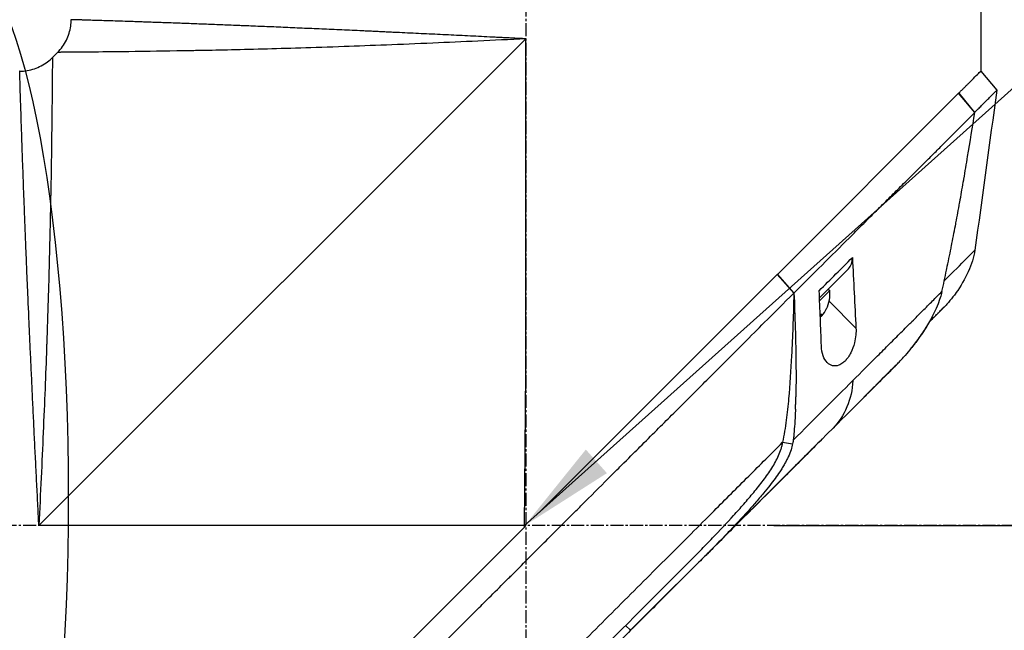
# Model space of a CAD drawing. Header units: millimetres. Extents: x 0 to 5219, y 0 to 2970.
# Tile 134 of 228: x 1943 to 2070, y 1537 to 1616. Entities that reach past the tile are written whole.
import ezdxf

# ---------------------------------------------------------------- set-up
doc = ezdxf.new("R2010")
doc.units = ezdxf.units.MM
doc.header["$LTSCALE"] = 0.2
doc.linetypes.add('CENTER2', pattern=[1.125, 0.75, -0.125, 0.125, -0.125])
doc.layers.add('02_Center Line', color=1, linetype='CENTER2')
doc.layers.add('13_After Rev.Num.', color=6, linetype='Continuous')
doc.styles.add('Rainbow-5.0 Style', font='malgunsl.ttf')
doc.dimstyles.new('Rainbow-5.0 Style', dxfattribs={"dimtxt": 4, "dimasz": 2.5, "dimexe": 1, "dimexo": 1, "dimgap": 1, "dimtad": 1, "dimdsep": 46, "dimtxsty": 'Rainbow-5.0 Style', "dimcen": 0, "dimclrd": 251, "dimclre": 251, "dimclrt": 7, "dimazin": 3, "dimtp": 0.1, "dimtm": 0.1, "dimtfac": 0.61, "dimtmove": 0, "dimatfit": 3, "dimfxl": 1, "dimlwd": -1, "dimlwe": -1, "dimarcsym": 1})
doc.dimstyles.new('Rainbow-5.0 Style$0', dxfattribs={"dimtxt": 4, "dimasz": 3, "dimexe": 2, "dimexo": 1, "dimgap": 0.8, "dimtad": 1, "dimzin": 9, "dimdsep": 46, "dimtxsty": 'Rainbow-5.0 Style', "dimcen": 0, "dimclrd": 251, "dimclre": 251, "dimclrt": 256, "dimadec": 1, "dimazin": 0, "dimtp": 0.1, "dimtm": 0.1, "dimtfac": 0.61, "dimtmove": 0, "dimatfit": 3, "dimfxl": 1, "dimlwd": -1, "dimlwe": -1, "dimarcsym": 1})

# ---------------------------------------------------------------- blocks, each defined once
blk = doc.blocks.new('*D86')
at = {"color": 251, "linetype": 'ByBlock', "transparency": 16777216}
for p, q in [((2008.36, 1841.07), (2008.36, 1752.5)), ((1859.96, 1615.21), (1859.96, 1772.5)), ((1993.36, 1762.5), (1874.96, 1762.5))]:
    blk.add_line(p, q, dxfattribs=at)
at = {"color": 251, "transparency": 16777216}
for points in [[(1874.96, 1765), (1874.96, 1760), (1859.96, 1762.5)], [(1993.36, 1765), (1993.36, 1760), (2008.36, 1762.5)]]:
    blk.add_solid(points, dxfattribs=at)
at = {"layer": 'Defpoints', "color": 0, "transparency": 16777216}
for p in [(2008.36, 1846.07), (1859.96, 1762.5), (1859.96, 1610.21)]:
    blk.add_point(p, dxfattribs=at)
at = {"transparency": 16777216, "insert": (1934.16, 1776.9), "char_height": 20, "attachment_point": 5, "style": 'Rainbow-5.0 Style'}
blk.add_mtext('148.4', dxfattribs=at)
blk = doc.blocks.new('*D89')
at = {"color": 251, "linetype": 'ByBlock', "transparency": 16777216}
for p, q in [((2040.53, 1550.6), (2210.65, 1550.6)), ((2200.65, 952.9), (2200.65, 1535.6)), ((2131.07, 937.9), (2210.65, 937.9))]:
    blk.add_line(p, q, dxfattribs=at)
at = {"color": 251, "transparency": 16777216}
for points in [[(2198.15, 1535.6), (2203.15, 1535.6), (2200.65, 1550.6)], [(2198.15, 952.9), (2203.15, 952.9), (2200.65, 937.9)]]:
    blk.add_solid(points, dxfattribs=at)
at = {"layer": 'Defpoints', "color": 0, "transparency": 16777216}
for p in [(2035.53, 1550.6), (2200.65, 1550.6), (2126.07, 937.9)]:
    blk.add_point(p, dxfattribs=at)
at = {"transparency": 16777216, "insert": (2186.25, 1244.25), "char_height": 20, "attachment_point": 5, "rotation": 90, "style": 'Rainbow-5.0 Style'}
blk.add_mtext('612.7', dxfattribs=at)
blk = doc.blocks.new('*D90')
at = {"color": 251, "linetype": 'ByBlock', "transparency": 16777216}
for p, q in [((2040.53, 2120.75), (2210.65, 2120.75)), ((2200.65, 1565.6), (2200.65, 2105.75)), ((2040.53, 1550.6), (2210.65, 1550.6))]:
    blk.add_line(p, q, dxfattribs=at)
at = {"color": 251, "transparency": 16777216}
for points in [[(2198.15, 2105.75), (2203.15, 2105.75), (2200.65, 2120.75)], [(2198.15, 1565.6), (2203.15, 1565.6), (2200.65, 1550.6)]]:
    blk.add_solid(points, dxfattribs=at)
at = {"layer": 'Defpoints', "color": 0, "transparency": 16777216}
for p in [(2035.53, 2120.75), (2200.65, 2120.75), (2035.53, 1550.6)]:
    blk.add_point(p, dxfattribs=at)
at = {"transparency": 16777216, "insert": (2186.24, 1835.67), "char_height": 20, "attachment_point": 5, "rotation": 90, "style": 'Rainbow-5.0 Style'}
blk.add_mtext('570.15', dxfattribs=at)
blk = doc.blocks.new('*D92')
at = {"color": 251, "linetype": 'ByBlock', "transparency": 16777216}
for p, q in [((1955.2, 2237.9), (2279.94, 2237.9)), ((2269.94, 952.9), (2269.94, 2222.9)), ((2131.07, 937.9), (2279.94, 937.9))]:
    blk.add_line(p, q, dxfattribs=at)
at = {"color": 251, "transparency": 16777216}
for points in [[(2267.44, 2222.9), (2272.44, 2222.9), (2269.94, 2237.9)], [(2267.44, 952.9), (2272.44, 952.9), (2269.94, 937.9)]]:
    blk.add_solid(points, dxfattribs=at)
at = {"layer": 'Defpoints', "color": 0, "transparency": 16777216}
for p in [(1950.2, 2237.9), (2269.94, 2237.9), (2126.07, 937.9)]:
    blk.add_point(p, dxfattribs=at)
at = {"transparency": 16777216, "insert": (2255.54, 1587.9), "char_height": 20, "attachment_point": 5, "rotation": 90, "style": 'Rainbow-5.0 Style'}
blk.add_mtext('1300', dxfattribs=at)
blk = doc.blocks.new('A$C32c156e9')
for p, q in [((19.9, 883.9), (19.9, 868.7)), ((-102.3, 809.7), (-39.1, 872.9)), ((-42.18, 872.75), (-42.18, 872.75)), ((-40.6, 872.83), (-40.6, 872.83)), ((-39.1, 829.7), (-39.1, 872.9)), ((-100.54, 870.46), (-99.86, 871.14)), ((19.91, 868.71), (21.98, 866.22)), ((-6.48, 842.32), (17.03, 865.83)), ((17.04, 865.84), (17.03, 865.83)), ((19.12, 863.33), (17.03, 865.83)), ((17.04, 865.84), (19.11, 863.35)), ((19.11, 863.33), (19.11, 863.33)), ((15.9, 860.09), (15.9, 860.09)), ((12.36, 856.56), (12.36, 856.56)), ((10.26, 854.47), (10.26, 854.47)), ((19.14, 845.46), (19.14, 845.46)), ((-0.65, 843.57), (-0.65, 843.57)), ((-0.34, 843.89), (-0.34, 843.89)), ((-37.14, 811.66), (-6.5, 842.3)), ((-6.48, 842.32), (-6.5, 842.3)), ((-4.35, 839.89), (-6.5, 842.3)), ((-6.48, 842.32), (-4.33, 839.9)), ((-1.02, 839.29), (2.74, 843.06)), ((-4.35, 839.89), (-4.33, 839.9)), ((-1.06, 840.19), (-1.06, 840.19)), ((-1.01, 838.89), (0.32, 840.21)), ((0.11, 840.42), (0.32, 840.21)), ((0.22, 838.83), (3.71, 835.34)), ((-0.93, 837.03), (-0.78, 836.88)), ((-0.93, 837.03), (-0.78, 836.89)), ((-0.88, 837.1), (-0.72, 836.95)), ((-0.72, 836.95), (-0.72, 836.95)), ((15.06, 837.98), (15.06, 837.98)), ((-8.81, 835.43), (-8.81, 835.43)), ((-39.28, 809.53), (-39.1, 829.7)), ((8.64, 830.26), (5.63, 827.25)), ((6.12, 827.74), (6.12, 827.74)), ((-5.8, 820.52), (-4.51, 820.32)), ((-1.56, 820.07), (-25.52, 796.11)), ((-9.29, 814.33), (-9.29, 814.33)), ((-10.82, 812.52), (-10.82, 812.52)), ((-39.27, 809.7), (-102.3, 809.7)), ((-61.77, 787.03), (-39.28, 809.52)), ((-39.28, 809.52), (-39.1, 809.7)), ((-39.28, 809.53), (-39.1, 809.7)), ((-39.28, 809.52), (-39.28, 809.53)), ((-12.33, 809.3), (-11.86, 809.77)), ((-15.93, 807.03), (-15.93, 807.03)), ((-26.18, 796.74), (-25.52, 796.11)), ((-25.52, 796.11), (-25.52, 796.11))]:
    blk.add_line(p, q)
blk.add_arc((-4.18, 839.84), 4.52, 333.8415, 4.7607)
for centre, major_axis, ratio, start_param, end_param in [((0.61, 845.18), (2.13, -2.12), 0.723632, 6.280692, 6.957578), ((-4.06, 839.96), (3.03, -3.03), 0.992631, 0.034611, 0.084786), ((-4.07, 839.95), (3.03, -3.03), 0.993432, 0.036966, 0.084786), ((-3.93, 840.09), (3.19, -3.19), 0.121179, 6.044805, 6.202632), ((-3.93, 840.09), (3.19, -3.19), 0.121179, 0.080554, 0.3277), ((-3.93, 840.09), (3.19, -3.19), 0.114426, 0.080554, 0.3277), ((-4.21, 839.81), (3.19, -3.19), 0.993432, 0.080554, 0.099166), ((-4.21, 839.81), (3.19, -3.19), 0.992631, 0.080554, 0.081105), ((-3.93, 840.09), (3.19, -3.19), 0.114426, 6.202081, 6.202632), ((-4.15, 839.87), (3.19, -3.19), 0.992631, 0.080554, 0.3277), ((-4.15, 839.87), (3.19, -3.19), 0.993432, 0.080554, 0.3277), ((-3.16, 840.86), (3.03, -3.03), 0.114426, 6.282033, 6.367971), ((-3.16, 840.85), (3.03, -3.03), 0.121179, 6.279895, 6.284337), ((-3.16, 840.85), (3.03, -3.03), 0.121179, 0.041364, 0.084786), ((-80.82, 740.8), (97.82, 97.82), 0.000026, 0.415264, 0.47744), ((-36.42, 788.81), (62.35, 62.35), 0.000017, 5.251204, 5.40296), ((-35.09, 811.38), (-2.1, 2.14), 0.047046, 2.123062, 2.123097), ((-35.33, 786.29), (62.93, 62.93), 0.000051, 1.192389, 1.260494)]:
    blk.add_ellipse(centre, major_axis=major_axis, ratio=ratio, start_param=start_param, end_param=end_param)
for points, knots in [([(-99.86, 871.14), (-99.4, 871.6), (-99.01, 872.14), (-98.44, 873.29), (-98.25, 873.92), (-98.12, 874.83), (-98.1, 875.11), (-98.1, 875.39)], [0, 0, 0, 0, 0.1945418, 0.1945418, 0.385603, 0.385603, 0.4694914, 0.4694914, 0.4694914, 0.4694914]), ([(-39.1, 872.9), (-39.11, 872.9), (-39.14, 872.9), (-39.21, 872.91), (-39.31, 872.91), (-39.46, 872.92), (-39.65, 872.93), (-39.89, 872.94), (-40.19, 872.95), (-40.68, 872.98), (-41.28, 873.01), (-42.01, 873.04), (-42.73, 873.08), (-43.69, 873.13), (-44.89, 873.19), (-46.32, 873.26), (-47.75, 873.33), (-49.17, 873.4), (-51.06, 873.49), (-52.94, 873.58), (-54.8, 873.67), (-55.96, 873.72), (-56.88, 873.77), (-57.57, 873.8), (-58.26, 873.83), (-58.95, 873.87), (-59.64, 873.9), (-60.55, 873.94), (-61.67, 873.99), (-63, 874.05), (-64.75, 874.13), (-66.9, 874.22), (-68.98, 874.31), (-70.62, 874.38), (-71.83, 874.44), (-73.02, 874.49), (-74.2, 874.53), (-75.17, 874.57), (-75.93, 874.6), (-76.69, 874.63), (-77.62, 874.67), (-78.7, 874.71), (-79.76, 874.75), (-81.14, 874.81), (-82.8, 874.87), (-84.37, 874.93), (-85.57, 874.97), (-86.45, 875), (-87.3, 875.03), (-88.12, 875.06), (-88.78, 875.08), (-89.3, 875.1), (-89.81, 875.12), (-90.42, 875.14), (-91.35, 875.17), (-92.44, 875.21), (-93.61, 875.24), (-94.65, 875.28), (-95.41, 875.3), (-95.95, 875.32), (-96.26, 875.33), (-96.49, 875.34), (-96.65, 875.34), (-96.81, 875.35), (-97.01, 875.35), (-97.23, 875.36), (-97.54, 875.37), (-97.78, 875.38), (-97.94, 875.38), (-98.03, 875.38), (-98.08, 875.38), (-98.1, 875.39), (-98.1, 875.39), (-98.1, 875.39), (-98.1, 875.39)], [-0.0000644, -0.0000644, -0.0000644, -0.0000644, -0.0000148, 0.0000348, 0.000134, 0.0003324, 0.0005308, 0.0007292, 0.001126, 0.0015228, 0.0023163, 0.0031099, 0.0039035, 0.0046971, 0.0062842, 0.0078714, 0.0094585, 0.0110457, 0.0126328, 0.0158071, 0.0173942, 0.0189814, 0.019775, 0.0205685, 0.0213621, 0.0221557, 0.0229493, 0.0237428, 0.02533, 0.0269171, 0.0285043, 0.0316786, 0.0348529, 0.03644, 0.0380272, 0.0396143, 0.0412015, 0.0427886, 0.0435822, 0.0443758, 0.0459629, 0.04755, 0.0491372, 0.0507243, 0.0538986, 0.0570729, 0.0586601, 0.0602472, 0.0618344, 0.0634215, 0.0650087, 0.0658022, 0.0665958, 0.068183, 0.0697701, 0.0729444, 0.0761187, 0.079293, 0.0824673, 0.0840544, 0.0856416, 0.0864352, 0.0872287, 0.0880223, 0.0888159, 0.090403, 0.0919902, 0.0951645, 0.0967516, 0.0983388, 0.0999259, 0.1007195, 0.1015131, 0.1015159, 0.1015159, 0.1015159, 0.1015159]), ([(-39.1, 872.9), (-43.37, 872.69), (-47.41, 872.51), (-51.17, 872.34), (-55.38, 872.16), (-59.23, 872.01), (-62.69, 871.89), (-66.71, 871.74), (-70.2, 871.64), (-73.22, 871.56), (-76.57, 871.47), (-79.33, 871.41), (-81.61, 871.37), (-81.87, 871.37), (-82.12, 871.36), (-82.36, 871.36), (-85.21, 871.3), (-87.47, 871.27), (-89.29, 871.25), (-89.47, 871.25), (-89.64, 871.24), (-89.82, 871.24), (-92.04, 871.21), (-93.74, 871.19), (-95.06, 871.18), (-95.15, 871.18), (-95.24, 871.18), (-95.33, 871.18), (-95.99, 871.17), (-96.59, 871.17), (-97.13, 871.16), (-97.48, 871.16), (-98.07, 871.16), (-98.64, 871.15), (-98.67, 871.15), (-98.69, 871.15), (-98.72, 871.15), (-99.19, 871.15), (-99.42, 871.15), (-99.55, 871.14), (-99.77, 871.14), (-99.86, 871.14), (-99.86, 871.14), (-99.86, 871.14), (-99.86, 871.14), (-99.86, 871.14)], [0, 0, 0, 0, 0.0513847, 0.0513847, 0.0513847, 0.1089687, 0.1089687, 0.1089687, 0.1757473, 0.1757473, 0.1757473, 0.25, 0.25, 0.25, 0.2549863, 0.2549863, 0.2549863, 0.3125, 0.3125, 0.3125, 0.3170092, 0.3170092, 0.3170092, 0.375, 0.375, 0.375, 0.3786541, 0.3786541, 0.3786541, 0.40625, 0.40625, 0.40625, 0.4375, 0.4375, 0.4375, 0.4390424, 0.4390424, 0.4390424, 0.46875, 0.46875, 0.46875, 0.5, 0.5, 0.5, 0.5000148, 0.5000148, 0.5000148, 0.5000148]), ([(-104.79, 868.7), (-104.14, 868.7), (-103.48, 868.81), (-102.26, 869.22), (-101.68, 869.52), (-100.95, 870.08), (-100.74, 870.26), (-100.54, 870.46)], [0, 0, 0, 0, 0.1945418, 0.1945418, 0.385603, 0.385603, 0.4694914, 0.4694914, 0.4694914, 0.4694914]), ([(-100.54, 870.46), (-100.54, 870.46), (-100.54, 870.37), (-100.54, 870.16), (-100.55, 870.02), (-100.55, 869.79), (-100.55, 869.32), (-100.55, 869.3), (-100.55, 869.28), (-100.55, 869.27), (-100.56, 868.69), (-100.56, 868.1), (-100.56, 867.79), (-100.57, 867.23), (-100.57, 866.61), (-100.58, 865.93), (-100.58, 865.87), (-100.58, 865.81), (-100.58, 865.76), (-100.59, 864.42), (-100.61, 862.68), (-100.64, 860.42), (-100.64, 860.3), (-100.64, 860.18), (-100.65, 860.06), (-100.67, 858.22), (-100.7, 855.9), (-100.76, 852.96), (-100.76, 852.8), (-100.76, 852.63), (-100.77, 852.46), (-100.81, 850.15), (-100.87, 847.32), (-100.96, 843.82), (-101.03, 840.82), (-101.14, 837.32), (-101.28, 833.3), (-101.29, 833.1), (-101.3, 832.91), (-101.3, 832.71), (-101.42, 829.37), (-101.57, 825.72), (-101.74, 821.77), (-101.9, 817.99), (-102.09, 813.94), (-102.3, 809.7)], [0.5000431, 0.5000431, 0.5000431, 0.5000431, 0.53125, 0.53125, 0.53125, 0.5614637, 0.5614637, 0.5614637, 0.5625, 0.5625, 0.5625, 0.59375, 0.59375, 0.59375, 0.6225557, 0.6225557, 0.6225557, 0.625, 0.625, 0.625, 0.6844623, 0.6844623, 0.6844623, 0.6875, 0.6875, 0.6875, 0.7466289, 0.7466289, 0.7466289, 0.75, 0.75, 0.75, 0.8157706, 0.8157706, 0.8157706, 0.8722986, 0.8722986, 0.8722986, 0.875, 0.875, 0.875, 0.9388377, 0.9388377, 0.9388377, 1, 1, 1, 1]), ([(-102.3, 809.7), (-102.31, 809.82), (-102.31, 809.94), (-102.32, 810.06), (-102.32, 810.19), (-102.33, 810.31), (-102.34, 810.43), (-102.35, 810.67), (-102.36, 810.91), (-102.37, 811.16), (-102.39, 811.64), (-102.42, 812.12), (-102.44, 812.61), (-102.47, 813.09), (-102.49, 813.57), (-102.51, 814.05), (-102.54, 814.53), (-102.56, 815.01), (-102.59, 815.49), (-102.63, 816.45), (-102.68, 817.4), (-102.73, 818.35), (-102.78, 819.3), (-102.82, 820.24), (-102.87, 821.19), (-102.91, 822.13), (-102.96, 823.06), (-103, 824), (-103.05, 824.93), (-103.09, 825.86), (-103.14, 826.79), (-103.16, 827.25), (-103.18, 827.71), (-103.2, 828.17), (-103.22, 828.63), (-103.24, 829.09), (-103.27, 829.55), (-103.31, 830.47), (-103.35, 831.37), (-103.39, 832.26), (-103.43, 833.16), (-103.47, 834.04), (-103.51, 834.91), (-103.55, 835.78), (-103.59, 836.64), (-103.62, 837.48), (-103.66, 838.33), (-103.7, 839.16), (-103.73, 839.99), (-103.77, 840.81), (-103.8, 841.63), (-103.84, 842.43), (-103.87, 843.23), (-103.9, 844.02), (-103.93, 844.8), (-103.95, 845.19), (-103.96, 845.57), (-103.98, 845.95), (-104, 846.34), (-104.01, 846.72), (-104.03, 847.09), (-104.06, 847.85), (-104.08, 848.58), (-104.11, 849.3), (-104.14, 850.01), (-104.17, 850.71), (-104.19, 851.39), (-104.22, 852.07), (-104.24, 852.74), (-104.27, 853.38), (-104.29, 854.03), (-104.31, 854.65), (-104.34, 855.26), (-104.36, 855.88), (-104.38, 856.47), (-104.4, 857.04), (-104.42, 857.62), (-104.44, 858.18), (-104.46, 858.72), (-104.47, 858.99), (-104.48, 859.25), (-104.49, 859.51), (-104.5, 859.77), (-104.5, 860.03), (-104.51, 860.28), (-104.53, 860.78), (-104.55, 861.26), (-104.56, 861.71), (-104.58, 862.17), (-104.59, 862.6), (-104.6, 863.01), (-104.62, 863.43), (-104.63, 863.82), (-104.64, 864.18), (-104.65, 864.55), (-104.67, 864.9), (-104.68, 865.22), (-104.69, 865.55), (-104.7, 865.85), (-104.71, 866.13), (-104.71, 866.42), (-104.72, 866.68), (-104.73, 866.91), (-104.74, 867.15), (-104.74, 867.36), (-104.75, 867.56), (-104.76, 867.75), (-104.76, 867.91), (-104.77, 868.06), (-104.77, 868.2), (-104.77, 868.32), (-104.78, 868.41), (-104.78, 868.51), (-104.78, 868.58), (-104.78, 868.63), (-104.78, 868.65), (-104.78, 868.67), (-104.78, 868.68), (-104.79, 868.69), (-104.79, 868.7), (-104.79, 868.7), (-104.79, 868.7), (-104.79, 868.7), (-104.79, 868.7)], [-0.00006369, -0.00006369, -0.00006369, -0.00006369, 0.00029651, 0.00029651, 0.00029651, 0.00065671, 0.00065671, 0.00065671, 0.00137712, 0.00137712, 0.00137712, 0.00281792, 0.00281792, 0.00281792, 0.00425873, 0.00425873, 0.00425873, 0.00569954, 0.00569954, 0.00569954, 0.00858115, 0.00858115, 0.00858115, 0.01146277, 0.01146277, 0.01146277, 0.01434438, 0.01434438, 0.01434438, 0.017226, 0.017226, 0.017226, 0.0186668, 0.0186668, 0.0186668, 0.02010761, 0.02010761, 0.02010761, 0.02298922, 0.02298922, 0.02298922, 0.02587084, 0.02587084, 0.02587084, 0.02875245, 0.02875245, 0.02875245, 0.03163407, 0.03163407, 0.03163407, 0.03451568, 0.03451568, 0.03451568, 0.0373973, 0.0373973, 0.0373973, 0.0388381, 0.0388381, 0.0388381, 0.04027891, 0.04027891, 0.04027891, 0.04316053, 0.04316053, 0.04316053, 0.04604214, 0.04604214, 0.04604214, 0.04892569, 0.04892569, 0.04892569, 0.05180537, 0.05180537, 0.05180537, 0.05468698, 0.05468698, 0.05468698, 0.0575686, 0.0575686, 0.0575686, 0.0590094, 0.0590094, 0.0590094, 0.06045021, 0.06045021, 0.06045021, 0.06333183, 0.06333183, 0.06333183, 0.06621344, 0.06621344, 0.06621344, 0.06909505, 0.06909505, 0.06909505, 0.07197667, 0.07197667, 0.07197667, 0.07485819, 0.07485819, 0.07485819, 0.0777399, 0.0777399, 0.0777399, 0.08062151, 0.08062151, 0.08062151, 0.08350313, 0.08350313, 0.08350313, 0.08638474, 0.08638474, 0.08638474, 0.08926636, 0.08926636, 0.08926636, 0.09070485, 0.09070485, 0.09070485, 0.09214797, 0.09214797, 0.09214797, 0.09214861, 0.09214861, 0.09214861, 0.09214861]), ([(17.04, 865.84), (17.15, 865.95), (17.27, 866.07), (17.37, 866.17), (17.48, 866.28), (17.58, 866.38), (17.68, 866.48), (17.78, 866.58), (17.88, 866.68), (17.98, 866.78), (18.08, 866.88), (18.17, 866.97), (18.26, 867.06), (18.61, 867.41), (18.91, 867.71), (19.15, 867.95), (19.4, 868.2), (19.59, 868.39), (19.71, 868.51), (19.84, 868.64), (19.91, 868.71), (19.91, 868.71)], [-1, -1, -1, -1, -0.9375, -0.9375, -0.9375, -0.875, -0.875, -0.875, -0.8125, -0.8125, -0.8125, -0.75, -0.75, -0.75, -0.5, -0.5, -0.5, -0.25, -0.25, -0.25, 0, 0, 0, 0]), ([(19.11, 863.35), (19.19, 863.43), (19.27, 863.51), (19.43, 863.67), (19.53, 863.76), (19.72, 863.95), (19.86, 864.09), (20.02, 864.26), (20.04, 864.28), (20.23, 864.47), (20.53, 864.76), (20.97, 865.2), (21.1, 865.34), (21.47, 865.7), (21.66, 865.89), (21.85, 866.08), (21.9, 866.12), (21.97, 866.19), (21.99, 866.21), (21.98, 866.22)], [-1.925983, -1.925983, -1.925983, -1.925983, -1.875869, -1.875869, -1.820686, -1.820686, -1.653095, -1.653095, -1.624088, -1.624088, -1.164895, -1.164895, -0.929585, -0.929585, -0.463526, -0.463526, -0.231599, -0.231599, 0, 0, 0, 0]), ([(-4.33, 839.9), (-1.86, 842.36), (0.53, 844.75), (2.82, 847.04), (3.39, 847.61), (3.95, 848.18), (4.51, 848.73), (5.07, 849.29), (5.62, 849.84), (6.17, 850.38), (6.44, 850.65), (6.71, 850.92), (6.97, 851.19), (7.24, 851.45), (7.51, 851.71), (7.77, 851.98), (8.04, 852.24), (8.3, 852.5), (8.55, 852.76), (8.81, 853.02), (9.06, 853.28), (9.32, 853.53), (9.82, 854.04), (10.33, 854.53), (10.82, 855.02), (11.3, 855.5), (11.78, 855.98), (12.25, 856.44), (12.71, 856.91), (13.17, 857.36), (13.61, 857.8), (14.05, 858.24), (14.48, 858.67), (14.89, 859.08), (15.72, 859.91), (16.49, 860.69), (17.2, 861.39), (17.91, 862.1), (18.55, 862.76), (19.12, 863.33)], [0, 0, 0, 0, 0.25, 0.25, 0.25, 0.3125, 0.3125, 0.3125, 0.375, 0.375, 0.375, 0.40625, 0.40625, 0.40625, 0.4375, 0.4375, 0.4375, 0.46875, 0.46875, 0.46875, 0.5, 0.5, 0.5, 0.5625, 0.5625, 0.5625, 0.625, 0.625, 0.625, 0.6875, 0.6875, 0.6875, 0.75, 0.75, 0.75, 0.875, 0.875, 0.875, 1, 1, 1, 1]), ([(14.86, 840.09), (15.07, 841.01), (15.27, 841.94), (15.46, 842.88), (15.47, 842.93), (15.48, 842.98), (15.49, 843.03), (15.68, 843.93), (15.87, 844.83), (16.05, 845.73), (16.07, 845.82), (16.08, 845.92), (16.1, 846.01), (16.28, 846.89), (16.45, 847.76), (16.61, 848.64), (16.64, 848.76), (16.66, 848.89), (16.68, 849.02), (16.85, 849.88), (17, 850.74), (17.16, 851.6), (17.19, 851.74), (17.21, 851.89), (17.24, 852.04), (17.39, 852.89), (17.54, 853.74), (17.69, 854.6), (17.69, 854.63), (17.7, 854.67), (17.71, 854.7), (17.87, 855.68), (18.04, 856.65), (18.2, 857.62), (18.52, 859.53), (18.82, 861.44), (19.12, 863.33)], [0, 0, 0, 0, 0.1206948, 0.1206948, 0.1206948, 0.1274688, 0.1274688, 0.1274688, 0.2438816, 0.2438816, 0.2438816, 0.256112, 0.256112, 0.256112, 0.3692231, 0.3692231, 0.3692231, 0.3854414, 0.3854414, 0.3854414, 0.4964218, 0.4964218, 0.4964218, 0.5152549, 0.5152549, 0.5152549, 0.6251524, 0.6251524, 0.6251524, 0.6298026, 0.6298026, 0.6298026, 0.7550606, 0.7550606, 0.7550606, 1, 1, 1, 1]), ([(3.24, 844.49), (3.32, 842.97), (3.4, 841.44), (3.56, 838.37), (3.64, 836.85), (3.71, 835.34)], [0.000001, 0.000001, 0.000001, 0.000001, 0.550472, 0.550472, 1.110624, 1.110624, 1.110624, 1.110624]), ([(-69.28, 774.94), (-68.12, 776.11), (-66.84, 777.39), (-65.45, 778.78), (-64.33, 779.91), (-63.02, 781.21), (-61.51, 782.72), (-61.33, 782.9), (-60.95, 783.28), (-60.36, 783.87), (-60.11, 784.11), (-59.83, 784.4), (-59.51, 784.71), (-58.69, 785.54), (-58.01, 786.21), (-57.5, 786.72), (-56.43, 787.78), (-55.08, 789.14), (-53.43, 790.79), (-52.63, 791.59), (-51.83, 792.39), (-51.04, 793.18), (-50.46, 793.76), (-49.89, 794.34), (-49.31, 794.91), (-47.94, 796.29), (-46.55, 797.68), (-45.17, 799.06), (-44.67, 799.57), (-44.07, 800.16), (-43.38, 800.85), (-42.57, 801.67), (-41.95, 802.28), (-41.54, 802.7), (-41.28, 802.96), (-41.1, 803.14), (-41, 803.24), (-40.3, 803.93), (-39.61, 804.63), (-38.91, 805.33), (-37.98, 806.27), (-37.28, 806.96), (-36.82, 807.42), (-36.8, 807.44), (-36.78, 807.47), (-36.76, 807.49), (-35.39, 808.86), (-34.02, 810.22), (-32.64, 811.6), (-32.41, 811.83), (-32.19, 812.05), (-31.97, 812.28), (-30.68, 813.56), (-29.51, 814.74), (-28.47, 815.77), (-28.19, 816.05), (-27.73, 816.51), (-27.07, 817.17), (-26.86, 817.38), (-26.63, 817.6), (-26.39, 817.85), (-25.52, 818.71), (-24.83, 819.4), (-24.32, 819.92), (-22.79, 821.44), (-21.42, 822.81), (-20.2, 824.03), (-19.46, 824.76), (-18.67, 825.55), (-17.83, 826.39), (-17.28, 826.94), (-16.71, 827.51), (-16.13, 828.1), (-15.45, 828.77), (-14.78, 829.45), (-14.11, 830.11), (-13.44, 830.78), (-12.78, 831.45), (-12.12, 832.11), (-11.72, 832.51), (-11.33, 832.9), (-10.97, 833.27), (-9.89, 834.34), (-8.97, 835.27), (-8.18, 836.05), (-6.95, 837.29), (-5.66, 838.57), (-4.35, 839.89)], [-1, -1, -1, -1, -0.9375, -0.9375, -0.9375, -0.875, -0.875, -0.875, -0.8528979, -0.8528979, -0.8528979, -0.84375, -0.84375, -0.84375, -0.8125, -0.8125, -0.8125, -0.75, -0.75, -0.75, -0.7138981, -0.7138981, -0.7138981, -0.6875, -0.6875, -0.6875, -0.625, -0.625, -0.625, -0.5982143, -0.5982143, -0.5982143, -0.5763525, -0.5763525, -0.5763525, -0.5625, -0.5625, -0.5625, -0.53125, -0.53125, -0.53125, -0.5, -0.5, -0.5, -0.4990096, -0.4990096, -0.4990096, -0.4375, -0.4375, -0.4375, -0.4283694, -0.4283694, -0.4283694, -0.375, -0.375, -0.375, -0.3512462, -0.3512462, -0.3512462, -0.34375, -0.34375, -0.34375, -0.3125, -0.3125, -0.3125, -0.25, -0.25, -0.25, -0.2121786, -0.2121786, -0.2121786, -0.1875, -0.1875, -0.1875, -0.15625, -0.15625, -0.15625, -0.125, -0.125, -0.125, -0.1091039, -0.1091039, -0.1091039, -0.0625, -0.0625, -0.0625, 0, 0, 0, 0]), ([(-4.35, 839.89), (-4.35, 839.69), (-4.36, 839.49), (-4.39, 838.03), (-4.43, 836.77), (-4.53, 834.27), (-4.58, 833), (-4.74, 829.96), (-4.87, 827.94), (-5.11, 825.27), (-5.21, 824.33), (-5.4, 822.91), (-5.47, 822.44), (-5.63, 821.46), (-5.72, 821), (-5.8, 820.52)], [-2.140307, -2.140307, -2.140307, -2.140307, -2.071245, -2.071245, -1.648117, -1.648117, -1.228346, -1.228346, -0.636843, -0.636843, -0.321811, -0.321811, -0.164589, -0.164589, 0, 0, 0, 0]), ([(-4.33, 839.9), (-4.27, 838.38), (-4.21, 836.86), (-4.17, 835.34), (-4.12, 833.7), (-4.09, 832.06), (-4.07, 830.41), (-4.07, 829.59), (-4.06, 828.76), (-4.07, 827.93), (-4.07, 827.43), (-4.08, 826.92), (-4.09, 826.42)], [-1, -1, -1, -1, -0.7573218, -0.7573218, -0.7573218, -0.4967513, -0.4967513, -0.4967513, -0.3664661, -0.3664661, -0.3664661, -0.2872955, -0.2872955, -0.2872955, -0.2872955]), ([(-0.77, 833.03), (-0.82, 834.23), (-0.86, 835.41), (-0.96, 837.8), (-1.01, 839), (-1.06, 840.19)], [0.000001, 0.000001, 0.000001, 0.000001, 0.4368792, 0.4368792, 0.8702118, 0.8702118, 0.8702118, 0.8702118]), ([(3.3, 828.52), (4.39, 829.62), (5.47, 830.7), (6.51, 831.74), (6.77, 832), (7.03, 832.26), (7.29, 832.52), (7.55, 832.78), (7.8, 833.03), (8.06, 833.29), (8.56, 833.79), (9.06, 834.29), (9.55, 834.78), (9.79, 835.02), (10.03, 835.26), (10.27, 835.5), (10.39, 835.62), (10.51, 835.74), (10.63, 835.86), (10.75, 835.98), (10.87, 836.1), (10.98, 836.21), (11.22, 836.45), (11.45, 836.68), (11.67, 836.9), (11.9, 837.13), (12.13, 837.36), (12.35, 837.58), (12.57, 837.8), (12.79, 838.02), (13.01, 838.24), (13.22, 838.45), (13.44, 838.67), (13.65, 838.88), (14.06, 839.29), (14.47, 839.7), (14.86, 840.09)], [-1, -1, -1, -1, -0.75, -0.75, -0.75, -0.6875, -0.6875, -0.6875, -0.625, -0.625, -0.625, -0.5, -0.5, -0.5, -0.4375, -0.4375, -0.4375, -0.40625, -0.40625, -0.40625, -0.375, -0.375, -0.375, -0.3125, -0.3125, -0.3125, -0.25, -0.25, -0.25, -0.1875, -0.1875, -0.1875, -0.125, -0.125, -0.125, 0, 0, 0, 0]), ([(14.86, 840.09), (14.73, 839.52), (14.35, 837.96), (12.44, 834.85), (11.96, 834.16), (10.97, 832.84), (10.44, 832.19), (9.89, 831.57)], [0.0000064, 0.0000064, 0.0000064, 0.0000064, 0.1740467, 0.1740467, 0.2246228, 0.2246228, 0.2745832, 0.2745832, 0.2745832, 0.2745832]), ([(16.65, 839.88), (16.42, 839.54), (16.17, 839.22), (15.77, 838.75), (15.64, 838.59), (15.43, 838.36), (15.36, 838.29), (15.25, 838.17), (15.22, 838.14), (15.16, 838.08), (15.15, 838.06), (15.12, 838.04), (15.12, 838.03), (15.11, 838.02), (15.1, 838.02), (15.09, 838.01), (15.09, 838.01), (15.08, 838), (15.08, 838), (15.08, 837.99), (15.07, 837.99), (15.07, 837.99)], [0, 0, 0, 0, 0.122831, 0.122831, 0.1845131, 0.1845131, 0.2153748, 0.2153748, 0.2308711, 0.2308711, 0.2389075, 0.2389075, 0.241325, 0.241325, 0.2434836, 0.2434836, 0.2455022, 0.2455022, 0.2490388, 0.2490388, 0.2528112, 0.2528112, 0.2528112, 0.2528112]), ([(15.04, 837.96), (14.99, 837.9), (14.75, 837.66), (14.07, 836.98), (13.67, 836.59), (13.21, 836.12)], [0, 0, 0, 0, 0.5052438, 0.5052438, 0.9155276, 0.9155276, 0.9155276, 0.9155276]), ([(14.18, 837.1), (14.28, 837.2), (14.38, 837.29), (14.46, 837.38), (14.63, 837.55), (14.77, 837.69), (14.86, 837.78)], [-1, -1, -1, -1, -0.662973, -0.662973, -0.662973, 0, 0, 0, 0]), ([(13.21, 836.12), (12.98, 835.72), (12.73, 835.33), (12.48, 834.94), (12.09, 834.35), (11.68, 833.77), (11.25, 833.21), (11.11, 833.04), (10.98, 832.86), (10.84, 832.69)], [-0.5669024, -0.5669024, -0.5669024, -0.5669024, -0.4270987, -0.4270987, -0.4270987, -0.2135493, -0.2135493, -0.2135493, -0.1470183, -0.1470183, -0.1470183, -0.1470183]), ([(3.71, 835.34), (3.72, 835.06), (3.72, 834.76), (3.66, 834.12), (3.6, 833.77), (3.4, 832.99), (3.25, 832.55), (2.94, 831.93), (2.82, 831.73), (2.59, 831.41), (2.49, 831.28), (2.26, 831.03), (2.14, 830.92), (1.85, 830.69), (1.67, 830.59), (1.2, 830.41), (0.93, 830.4), (0.42, 830.52), (0.18, 830.66), (-0.24, 831.09), (-0.42, 831.39), (-0.68, 832.13), (-0.76, 832.56), (-0.77, 833.03)], [-1.233507, -1.233507, -1.233507, -1.233507, -1.130725, -1.130725, -1.019151, -1.019151, -0.880702, -0.880702, -0.809203, -0.809203, -0.755026, -0.755026, -0.69834, -0.69834, -0.615166, -0.615166, -0.479801, -0.479801, -0.336168, -0.336168, -0.170407, -0.170407, -0.000001, -0.000001, -0.000001, -0.000001]), ([(8.86, 830.48), (9.01, 830.63), (9.16, 830.78), (9.5, 831.15), (9.7, 831.36), (9.89, 831.57)], [0.02321, 0.02321, 0.02321, 0.02321, 0.0865317, 0.0865317, 0.1730601, 0.1730601, 0.1730601, 0.1730601]), ([(-4.14, 824.82), (-4.13, 825.03), (-4.12, 825.23), (-4.12, 825.43), (-4.11, 825.45), (-4.11, 825.47), (-4.11, 825.49), (-4.11, 825.57), (-4.11, 825.65), (-4.11, 825.72), (-4.1, 825.96), (-4.09, 826.19), (-4.09, 826.42)], [0.00589664, 0.00589664, 0.00589664, 0.00589664, 0.006613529, 0.006613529, 0.006613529, 0.006685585, 0.006685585, 0.006685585, 0.006959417, 0.006959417, 0.006959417, 0.00777951, 0.00777951, 0.00777951, 0.00777951]), ([(-4.14, 824.82), (-4.16, 824.18), (-4.19, 823.54), (-4.24, 822.9), (-4.27, 822.47), (-4.3, 822.04), (-4.34, 821.61), (-4.36, 821.4), (-4.38, 821.18), (-4.41, 820.97), (-4.41, 820.91), (-4.42, 820.86), (-4.43, 820.8)], [-0.2047521, -0.2047521, -0.2047521, -0.2047521, -0.1058955, -0.1058955, -0.1058955, -0.0407529, -0.0407529, -0.0407529, -0.0081816, -0.0081816, -0.0081816, 0, 0, 0, 0]), ([(-49.93, 776.39), (-47.84, 778.48), (-45.72, 780.6), (-43.57, 782.75), (-41.42, 784.9), (-39.25, 787.07), (-37.06, 789.26), (-34.87, 791.45), (-32.67, 793.65), (-30.46, 795.86), (-29.36, 796.96), (-28.26, 798.06), (-27.15, 799.17), (-26.04, 800.28), (-24.92, 801.4), (-23.84, 802.48), (-22.76, 803.56), (-21.72, 804.6), (-20.67, 805.64), (-18.68, 807.64), (-16.67, 809.65), (-14.7, 811.62), (-13.19, 813.13), (-11.69, 814.63), (-10.2, 816.12), (-8.72, 817.6), (-7.25, 819.07), (-5.8, 820.52)], [0, 0, 0, 0, 0.1448174, 0.1448174, 0.1448174, 0.2896349, 0.2896349, 0.2896349, 0.4344523, 0.4344523, 0.4344523, 0.506861, 0.506861, 0.506861, 0.5792697, 0.5792697, 0.5792697, 0.6516784, 0.6516784, 0.6516784, 0.7896349, 0.7896349, 0.7896349, 0.8948175, 0.8948175, 0.8948175, 1, 1, 1, 1]), ([(-19.1, 803.82), (-18.63, 804.29), (-18.16, 804.76), (-17.69, 805.24), (-17.45, 805.47), (-17.22, 805.71), (-16.99, 805.95), (-16.75, 806.19), (-16.52, 806.42), (-16.29, 806.66), (-15.82, 807.14), (-15.36, 807.62), (-14.9, 808.1), (-13.97, 809.06), (-13.06, 810.03), (-12.16, 811.02), (-11.72, 811.51), (-11.27, 812), (-10.84, 812.5), (-10.4, 813.01), (-9.97, 813.51), (-9.55, 814.02), (-9.13, 814.53), (-8.71, 815.04), (-8.32, 815.57), (-8.12, 815.83), (-7.93, 816.09), (-7.74, 816.36), (-7.56, 816.62), (-7.38, 816.89), (-7.21, 817.16), (-6.87, 817.7), (-6.57, 818.25), (-6.32, 818.81), (-6.2, 819.09), (-6.09, 819.37), (-6, 819.66), (-5.95, 819.8), (-5.91, 819.94), (-5.88, 820.09), (-5.84, 820.23), (-5.81, 820.38), (-5.8, 820.52)], [-0.9836552, -0.9836552, -0.9836552, -0.9836552, -0.8942433, -0.8942433, -0.8942433, -0.8495311, -0.8495311, -0.8495311, -0.8048189, -0.8048189, -0.8048189, -0.7153946, -0.7153946, -0.7153946, -0.5365459, -0.5365459, -0.5365459, -0.4471216, -0.4471216, -0.4471216, -0.3576972, -0.3576972, -0.3576972, -0.2682729, -0.2682729, -0.2682729, -0.2235607, -0.2235607, -0.2235607, -0.1788486, -0.1788486, -0.1788486, -0.0894242, -0.0894242, -0.0894242, -0.0447121, -0.0447121, -0.0447121, -0.022356, -0.022356, -0.022356, 0, 0, 0, 0]), ([(-4.51, 820.32), (-4.6, 819.83), (-4.78, 819.27), (-5.15, 818.47), (-5.22, 818.33), (-5.37, 818.03), (-5.46, 817.87), (-5.64, 817.55), (-5.74, 817.38), (-5.95, 817.04), (-6.06, 816.87), (-6.57, 816.1), (-7, 815.52), (-7.72, 814.59), (-8, 814.26), (-8.63, 813.49), (-9.02, 813.03), (-9.78, 812.17), (-10.15, 811.74), (-10.94, 810.87), (-11.34, 810.44), (-12.17, 809.56), (-12.59, 809.11), (-13.25, 808.43), (-13.48, 808.19), (-13.94, 807.71), (-14.18, 807.46), (-14.95, 806.68), (-15.47, 806.15), (-15.99, 805.63), (-16.06, 805.56), (-16.12, 805.51)], [0, 0, 0, 0, 0.166642, 0.166642, 0.202724, 0.202724, 0.243109, 0.243109, 0.287119, 0.287119, 0.331501, 0.331501, 0.492861, 0.492861, 0.584529, 0.584529, 0.704765, 0.704765, 0.820318, 0.820318, 0.936351, 0.936351, 1.057692, 1.057692, 1.122476, 1.122476, 1.189603, 1.189603, 1.342252, 1.342252, 1.371829, 1.371829, 1.371829, 1.371829]), ([(-4.43, 820.8), (-4.43, 820.75), (-4.44, 820.69), (-4.45, 820.64), (-4.47, 820.53), (-4.48, 820.42), (-4.51, 820.32)], [-1, -1, -1, -1, -0.667725, -0.667725, -0.667725, 0, 0, 0, 0]), ([(-16.11, 805.51), (-16.05, 805.57), (-15.99, 805.63), (-15.93, 805.69), (-15.75, 805.87), (-15.56, 806.06), (-15.37, 806.25)], [-0.99993686, -0.99993686, -0.99993686, -0.99993686, -0.98725245, -0.98725245, -0.98725245, -0.94780834, -0.94780834, -0.94780834, -0.94780834]), ([(-16.12, 805.51), (-16.98, 804.64), (-18.58, 803.05), (-22.38, 799.24), (-23.95, 797.68), (-25.52, 796.11)], [-1.613582, -1.613582, -1.613582, -1.613582, -0.664785, -0.664785, 0, 0, 0, 0]), ([(-25.52, 796.11), (-27.08, 794.54), (-28.65, 792.97), (-30.61, 791.02), (-31, 790.62), (-32.02, 789.6), (-32.57, 789.05), (-33.45, 788.18), (-33.74, 787.88), (-34.19, 787.43), (-34.33, 787.29), (-34.62, 787), (-34.77, 786.86), (-34.91, 786.71)], [-1.142804, -1.142804, -1.142804, -1.142804, -0.592912, -0.592912, -0.45543, -0.45543, -0.23364, -0.23364, -0.121763, -0.121763, -0.062324, -0.062324, -0.00003, -0.00003, -0.00003, -0.00003])]:
    blk.add_open_spline(points, degree=3, knots=knots)
for points in [[(-104.79, 868.7), (-104.79, 868.7), (-104.79, 868.7), (-104.79, 868.7)], [(21.98, 866.22), (21.03, 859.3), (20.09, 852.38), (19.14, 845.46)], [(19.12, 863.33), (19.12, 863.34), (19.11, 863.34), (19.11, 863.35)], [(-1.06, 840.19), (0.41, 841.66), (1.84, 843.1), (3.24, 844.49)], [(15.17, 841.48), (17.53, 843.85), (19.1, 845.42), (19.14, 845.46)], [(19.14, 845.46), (18.9, 843.69), (17.9, 841.62), (16.68, 839.91)], [(16.68, 839.91), (16.67, 839.9), (16.66, 839.89), (16.65, 839.88)], [(15.07, 837.99), (15.07, 837.98), (15.07, 837.98), (15.06, 837.98)], [(13.97, 836.89), (14.05, 836.96), (14.12, 837.03), (14.18, 837.1)], [(14.86, 837.78), (14.97, 837.89), (15.04, 837.96), (15.06, 837.98)], [(15.06, 837.98), (15.06, 837.98), (15.06, 837.97), (15.04, 837.96)], [(8.86, 830.48), (6.33, 827.96), (3.72, 825.33), (0.74, 822.36)], [(8.82, 830.44), (7.96, 829.58), (7.06, 828.68), (6.12, 827.74)], [(8.92, 830.54), (8.84, 830.47), (8.77, 830.39), (8.69, 830.31)], [(3.3, 828.52), (3.26, 826.2), (2.17, 823.79), (0.74, 822.36)], [(6.12, 827.74), (5.67, 827.29), (5.2, 826.82), (4.73, 826.35)], [(6.04, 827.66), (6.07, 827.69), (6.09, 827.72), (6.12, 827.74)], [(0.74, 822.36), (-3.25, 818.37), (-7.52, 814.1), (-11.86, 809.77)], [(-0.66, 820.96), (-2.19, 819.44), (-3.74, 817.88), (-5.32, 816.31)], [(-5.32, 816.31), (-8.58, 813.04), (-11.96, 809.66), (-15.37, 806.25)], [(-5.33, 816.29), (-5.33, 816.3), (-5.32, 816.3), (-5.32, 816.31)], [(-12.33, 809.3), (-13.56, 808.07), (-14.79, 806.83), (-16.03, 805.59)], [(-19.1, 803.82), (-23.58, 799.33), (-28.14, 794.78), (-32.62, 790.3)]]:
    blk.add_open_spline(points, degree=3)
at = {"layer": '02_Center Line', "ltscale": 11.288275}
for p, q in [((-39.1, 1446.4), (-39.1, 745.79)), ((77.68, 809.7), (-322.85, 809.7))]:
    blk.add_line(p, q, dxfattribs=at)
blk = doc.blocks.new('Blk$L1P0-3O23B')
blk.add_ellipse((0, 0), major_axis=(69.35, 0), ratio=0.201954)

msp = doc.modelspace()

# ---------------------------------------------------------------- block references
msp.add_blockref('A$C32c156e9', (2047.458, 740.896))
at = {"layer": '13_After Rev.Num.', "rotation": 90}
msp.add_blockref('Blk$L1P0-3O23B', (1934.967, 1554.296), dxfattribs=at)

# ---------------------------------------------------------------- dimensions: what is measured, and where the dimension line sits
for base, p1, p2, picture, middle in [((2269.944, 2237.896), (2126.073, 937.896), (1950.2, 2237.896), '*D92', (2255.543, 1587.896)), ((2200.646, 2120.746), (2035.534, 1550.596), (2035.534, 2120.746), '*D90', (2186.245, 1835.671)), ((2200.646, 1550.596), (2126.073, 937.896), (2035.534, 1550.596), '*D89', (2186.251, 1244.246))]:
    dim = msp.add_linear_dim(base=base, p1=p1, p2=p2, angle=90, dimstyle='Rainbow-5.0 Style$0', override={"dimscale": 5, "dimtol": 0, "dimlim": 0, "dimtp": 0.1, "dimtm": 0.1, "dimtfac": 0.61, "dimtdec": 2, "dimtolj": 0, "dimtzin": 8})
    dim.commit()
    dim.dimension.update_dxf_attribs({"geometry": picture, "text_midpoint": middle})
dim = msp.add_linear_dim(base=(1859.958, 1762.503), p1=(2008.358, 1846.065), p2=(1859.958, 1610.211), dimstyle='Rainbow-5.0 Style$0', override={"dimscale": 5, "dimtol": 0, "dimlim": 0, "dimtp": 0.1, "dimtm": 0.1, "dimtfac": 0.61, "dimtdec": 2, "dimtolj": 0, "dimtzin": 8})
dim.commit()
dim.dimension.update_dxf_attribs({"geometry": '*D86', "text_midpoint": (1934.158, 1776.904)})

# ---------------------------------------------------------------- leaders
msp.add_leader([(2008.184, 1550.596), (2325.598, 1835.2)], dimstyle='Rainbow-5.0 Style', override={"dimscale": 5})

doc.saveas('drawing.dxf')
